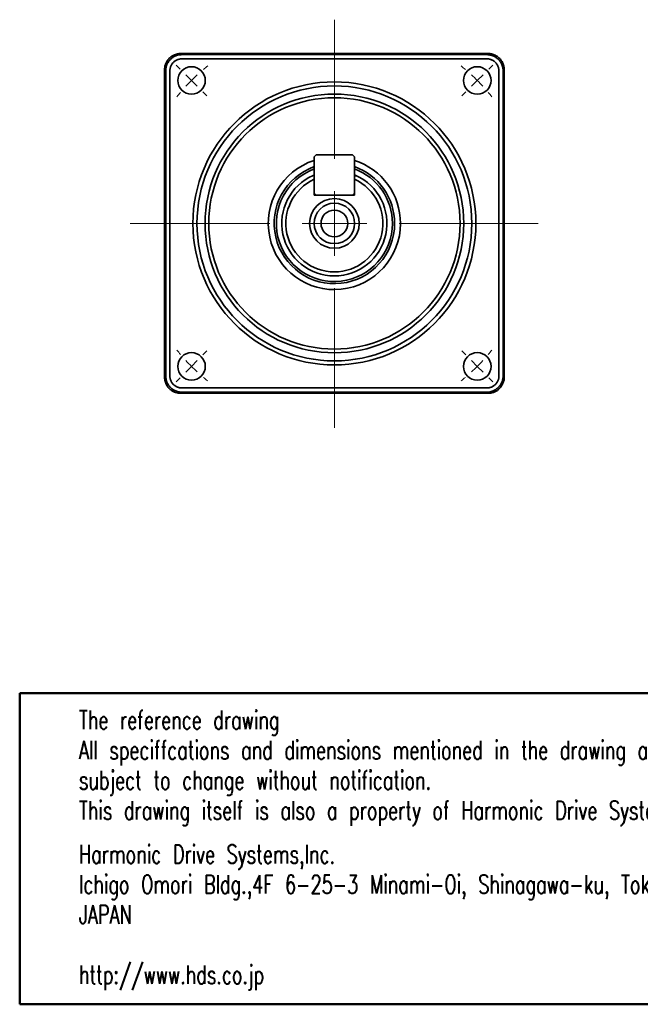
# Model space of a CAD drawing. Header units: millimetres. Extents: x 6 to 273, y 6 to 127.
# Tile 1 of 3: x 6 to 82, y 6 to 127. Entities that reach past the tile are written whole.
import ezdxf

# ---------------------------------------------------------------- set-up
doc = ezdxf.new("R2010")
doc.units = ezdxf.units.MM
doc.header["$LTSCALE"] = 0.666667
doc.layers.add('注記', color=190, linetype='Continuous')
doc.styles.add('SLDTEXTSTYLE2', font='TXT', dxfattribs={"width": 0.7, "bigfont": 'bigfont'})

# ---------------------------------------------------------------- blocks, each defined once
blk = doc.blocks.new('SW_NOTE_0_2')
at = {"layer": '注記', "color": 0, "attachment_point": 1, "style": 'SLDTEXTSTYLE2'}
for s, insert, char_height in [('Harmonic Drive Systems,Inc.', (0, 2.96), 2.2931), ('Ichigo Omori Bldg.,4F 6-25-3 Minami-Oi, Shinagawa-ku, Tokyo 140-0013', (0, -0.77), 2.2931), ('JAPAN', (0, -4.49), 2.293), ('http://www.hds.co.jp', (0, -11.94), 2.2931)]:
    blk.add_mtext(s, dxfattribs=dict(at, insert=insert, char_height=char_height))
blk = doc.blocks.new('SW_NOTE_0_3')
at = {"layer": '注記', "color": 0, "char_height": 2.2931, "attachment_point": 1, "style": 'SLDTEXTSTYLE2'}
for s, insert in [('The reference drawing', (0, 2.96)), ('All speciffcations and dimensions mentioned in the drawing are', (0, -0.77)), ('subject to change without notification.', (0, -4.49)), ('This drawing itself is also a property of Harmonic Drive Systems,Ins.', (0, -8.22))]:
    blk.add_mtext(s, dxfattribs=dict(at, insert=insert))
blk = doc.blocks.new('SW_CENTERMARKSYMBOL_0')
at = {"color": 0, "linetype": 'Continuous', "lineweight": 18}
for p, q in [((-36.77, 1.41), (-37.26, 1.91)), ((1.41, 1.41), (1.91, 1.91)), ((-35.36, 0), (-36.06, 0.71)), ((-35.36, 0), (-34.65, -0.71)), ((0, 0), (-0.71, -0.71)), ((0, 0), (0.71, 0.71)), ((-33.94, -1.41), (-33.45, -1.91)), ((-1.41, -1.41), (-1.91, -1.91)), ((-33.94, -33.94), (-33.45, -33.45)), ((-1.41, -33.94), (-1.91, -33.45)), ((-35.36, -35.36), (-34.65, -34.65)), ((0, -35.36), (-0.71, -34.65)), ((-35.36, -35.36), (-36.06, -36.06)), ((0, -35.36), (0.71, -36.06)), ((-36.77, -36.77), (-37.26, -37.26)), ((1.41, -36.77), (1.91, -37.26))]:
    blk.add_line(p, q, dxfattribs=at)
at = {"color": 0, "linetype": 'Continuous', "lineweight": 0}
for start, end in [(128.8121, 130.4163), (49.5837, 51.1879), (132.7082, 135), (45, 47.2918), (135, 137.2918), (42.7082, 45), (139.5837, 141.1879), (38.8121, 40.4163), (218.8121, 220.4163), (319.5837, 321.1879), (222.7082, 225), (315, 317.2918), (225, 227.2918), (312.7082, 315), (229.5837, 231.1879), (308.8121, 310.4163)]:
    blk.add_arc((-17.68, -17.68), 25, start, end, dxfattribs=at)
blk = doc.blocks.new('SW_CENTERMARKSYMBOL_1')
at = {"color": 0, "linetype": 'Continuous', "lineweight": 18}
for p, q in [((0, 8), (0, 25.19)), ((0, 0), (0, 4)), ((-8, 0), (-25.26, 0)), ((0, 0), (-4, 0)), ((0, 0), (0, -4)), ((0, 0), (4, 0)), ((8, 0), (25.19, 0)), ((0, -8), (0, -25.27))]:
    blk.add_line(p, q, dxfattribs=at)

msp = doc.modelspace()

# ---------------------------------------------------------------- linework, layer by layer
at = {"color": 7, "linetype": 'Continuous', "lineweight": 35}
for p, q in [((25.38, 123.29), (25.57, 123.29)), ((29.57, 123.29), (25.57, 123.29)), ((25.7, 123.16), (63.44, 123.16)), ((29.57, 123.3), (29.57, 123.25)), ((29.57, 123.25), (29.57, 123.2)), ((58.57, 123.31), (30.57, 123.31)), ((30.57, 123.24), (58.57, 123.24)), ((30.57, 123.19), (58.57, 123.19)), ((59.57, 123.25), (59.57, 123.3)), ((63.57, 123.29), (59.57, 123.29)), ((59.57, 123.25), (59.57, 123.2)), ((63.57, 123.29), (63.77, 123.29)), ((63.44, 122.64), (25.7, 122.64)), ((23.57, 121.29), (23.57, 121.49)), ((23.57, 121.29), (23.57, 83.29)), ((23.7, 83.42), (23.7, 121.16)), ((24.22, 121.16), (24.22, 83.42)), ((64.92, 83.42), (64.92, 121.16)), ((65.44, 121.16), (65.44, 83.42)), ((65.57, 121.49), (65.57, 121.29)), ((65.57, 83.29), (65.57, 121.29)), ((42.32, 110.79), (42.07, 110.54)), ((42.07, 110.54), (42.07, 106.04)), ((42.32, 110.79), (46.82, 110.79)), ((47.07, 110.54), (46.82, 110.79)), ((47.07, 110.54), (47.07, 106.04)), ((42.07, 108.09), (41.93, 108.23)), ((42.07, 105.79), (42.07, 107.74)), ((47.21, 108.23), (47.07, 108.09)), ((47.07, 105.79), (47.07, 107.74)), ((42.07, 106.04), (42.32, 105.79)), ((46.82, 105.79), (47.07, 106.04)), ((42.07, 105.79), (47.07, 105.79)), ((42.32, 105.79), (46.82, 105.79)), ((23.57, 83.09), (23.57, 83.29)), ((65.57, 83.29), (65.57, 83.09)), ((25.7, 81.94), (63.44, 81.94)), ((25.57, 81.29), (25.38, 81.29)), ((25.57, 81.29), (63.57, 81.29)), ((63.44, 81.42), (25.7, 81.42)), ((63.77, 81.29), (63.57, 81.29))]:
    msp.add_line(p, q, dxfattribs=at)
at = {"color": 7, "linetype": 'Continuous', "lineweight": 50}
for p, q in [((5.64, 44.18), (130.05, 44.18)), ((5.64, 44.18), (5.64, 5.72)), ((5.64, 5.72), (130.05, 5.72))]:
    msp.add_line(p, q, dxfattribs=at)
at = {"color": 7, "linetype": 'Continuous', "lineweight": 35}
for centre, radius in [((26.9, 119.97), 1.7), ((62.25, 119.97), 1.7), ((44.57, 102.29), 17.5), ((44.57, 102.29), 17), ((44.57, 102.29), 16), ((44.57, 102.29), 15.54), ((44.57, 102.29), 3.07), ((44.57, 102.29), 2.5), ((44.57, 102.29), 1.65), ((26.9, 84.61), 1.7), ((62.25, 84.61), 1.7)]:
    msp.add_circle(centre, radius, dxfattribs=at)
for centre, radius, start, end in [((30.32, 108.98), 14.34, 89.0014, 92.9983), ((30.32, 137.57), 14.34, 267.0017, 270.9986), ((30.32, 137.52), 14.34, 267.0017, 270.9986), ((58.82, 108.98), 14.34, 87.0017, 90.9986), ((58.82, 137.57), 14.34, 269.0014, 272.9983), ((58.82, 137.52), 14.34, 269.0014, 272.9983), ((44.57, 102.29), 8.18, 107.7935, 0), ((44.57, 102.29), 8.18, 0, 72.2065), ((44.57, 102.29), 7.45, 109.5028, 0), ((44.57, 102.29), 7.18, 110.3705, 0), ((44.57, 102.29), 7.45, 0, 70.4972), ((44.57, 102.29), 7.18, 0, 69.6295), ((44.57, 102.29), 6.5, 113.9617, 66.0383), ((44.57, 102.29), 6, 114.6243, 65.3757)]:
    msp.add_arc(centre, radius, start, end, dxfattribs=at)
for centre, major_axis, start_param, end_param in [((25.53, 121.33), (1.86, 0.75), 1.271774, 1.285705), ((63.62, 121.33), (1.86, -0.75), 1.855887, 1.869819), ((25.53, 121.33), (0.75, 1.86), 1.855887, 1.869819), ((63.62, 121.33), (-0.75, 1.86), 4.413366, 4.427298), ((25.53, 83.25), (-0.75, 1.86), 1.271774, 1.285705), ((63.62, 83.25), (0.75, 1.86), 4.99748, 5.011411), ((25.53, 83.25), (1.86, -0.75), 4.99748, 5.011411), ((63.62, 83.25), (1.86, 0.75), 4.413366, 4.427298)]:
    msp.add_ellipse(centre, major_axis=major_axis, ratio=0.976036, start_param=start_param, end_param=end_param, dxfattribs=at)
for points, knots in [([(25.35, 123.29), (25.3, 123.28), (25.21, 123.27), (25.08, 123.24), (24.95, 123.2), (24.82, 123.16), (24.64, 123.08), (24.4, 122.94), (24.14, 122.72), (23.92, 122.46), (23.77, 122.2), (23.67, 121.96), (23.61, 121.74), (23.59, 121.59), (23.58, 121.51)], [0, 0, 0, 0, 0.0513, 0.101965, 0.151995, 0.201391, 0.250152, 0.375704, 0.500043, 0.624363, 0.749934, 0.831519, 0.914874, 1, 1, 1, 1]), ([(23.7, 121.16), (23.7, 121.21), (23.71, 121.3), (23.72, 121.43), (23.74, 121.56), (23.77, 121.68), (23.81, 121.81), (23.89, 122.01), (24.03, 122.28), (24.28, 122.58), (24.58, 122.83), (24.89, 123), (25.18, 123.1), (25.44, 123.15), (25.61, 123.16), (25.7, 123.16)], [0, 0, 0, 0, 0.043219, 0.085831, 0.127837, 0.169237, 0.21003, 0.250218, 0.375948, 0.500067, 0.624171, 0.749917, 0.830849, 0.91421, 1, 1, 1, 1]), ([(63.44, 123.16), (63.49, 123.16), (63.58, 123.16), (63.71, 123.14), (63.84, 123.12), (63.97, 123.09), (64.09, 123.05), (64.29, 122.98), (64.56, 122.83), (64.87, 122.58), (65.12, 122.28), (65.28, 121.97), (65.38, 121.68), (65.43, 121.43), (65.44, 121.25), (65.44, 121.16)], [0, 0, 0, 0, 0.043219, 0.085831, 0.127837, 0.169237, 0.21003, 0.250218, 0.375948, 0.500067, 0.624171, 0.749917, 0.830849, 0.91421, 1, 1, 1, 1]), ([(65.57, 121.51), (65.56, 121.56), (65.55, 121.65), (65.52, 121.79), (65.49, 121.92), (65.44, 122.04), (65.36, 122.23), (65.22, 122.46), (65, 122.72), (64.74, 122.94), (64.48, 123.09), (64.24, 123.19), (64.02, 123.26), (63.87, 123.28), (63.8, 123.29)], [0, 0, 0, 0, 0.0513, 0.101965, 0.151995, 0.201391, 0.250152, 0.375704, 0.500043, 0.624363, 0.749934, 0.831519, 0.914874, 1, 1, 1, 1]), ([(25.7, 122.64), (25.67, 122.64), (25.61, 122.64), (25.51, 122.63), (25.4, 122.61), (25.27, 122.58), (25.14, 122.53), (25, 122.47), (24.88, 122.39), (24.76, 122.31), (24.65, 122.21), (24.56, 122.1), (24.47, 121.98), (24.39, 121.86), (24.33, 121.73), (24.28, 121.59), (24.25, 121.45), (24.23, 121.33), (24.22, 121.23), (24.22, 121.18), (24.22, 121.16)], [0, 0, 0, 0, 0.041645, 0.083263, 0.125031, 0.187529, 0.250027, 0.312522, 0.375017, 0.437511, 0.500005, 0.562498, 0.624992, 0.687487, 0.749983, 0.81248, 0.874978, 0.937479, 0.968696, 1, 1, 1, 1]), ([(64.92, 121.16), (64.92, 121.19), (64.92, 121.26), (64.91, 121.35), (64.89, 121.47), (64.86, 121.59), (64.81, 121.73), (64.75, 121.86), (64.68, 121.98), (64.59, 122.1), (64.49, 122.21), (64.38, 122.31), (64.27, 122.39), (64.14, 122.47), (64.01, 122.53), (63.87, 122.58), (63.73, 122.62), (63.61, 122.63), (63.52, 122.64), (63.47, 122.64), (63.44, 122.64)], [0, 0, 0, 0, 0.041645, 0.083263, 0.125031, 0.187529, 0.250027, 0.312522, 0.375017, 0.437511, 0.500005, 0.562498, 0.624992, 0.687487, 0.749983, 0.81248, 0.874978, 0.937479, 0.968696, 1, 1, 1, 1]), ([(41.93, 108.23), (41.94, 108.23), (41.95, 108.24), (42.04, 108.28), (42.07, 108.29)], [0, 0, 0, 0, 0.6316828, 1, 1, 1, 1]), ([(42.07, 108.09), (42.07, 108), (42.07, 107.89), (42.07, 107.77), (42.07, 107.74)], [0, 0, 0, 0, 0.7669006, 1, 1, 1, 1]), ([(47.07, 108.29), (47.11, 108.28), (47.2, 108.24), (47.21, 108.23), (47.21, 108.23)], [0, 0, 0, 0, 0.363378, 1, 1, 1, 1]), ([(47.07, 107.74), (47.07, 107.77), (47.07, 107.89), (47.07, 108), (47.07, 108.09)], [0, 0, 0, 0, 0.233099, 1, 1, 1, 1]), ([(23.58, 83.07), (23.58, 83.02), (23.59, 82.93), (23.62, 82.8), (23.66, 82.67), (23.71, 82.54), (23.79, 82.35), (23.92, 82.12), (24.14, 81.86), (24.4, 81.64), (24.66, 81.49), (24.91, 81.39), (25.12, 81.33), (25.27, 81.3), (25.35, 81.29)], [0, 0, 0, 0, 0.0513, 0.101965, 0.151995, 0.201391, 0.250152, 0.375704, 0.500043, 0.624363, 0.749934, 0.831519, 0.914874, 1, 1, 1, 1]), ([(25.7, 81.42), (25.66, 81.42), (25.57, 81.42), (25.44, 81.44), (25.31, 81.46), (25.18, 81.49), (25.06, 81.53), (24.85, 81.6), (24.58, 81.75), (24.28, 82), (24.03, 82.3), (23.87, 82.61), (23.77, 82.9), (23.71, 83.15), (23.71, 83.33), (23.7, 83.42)], [0, 0, 0, 0, 0.043219, 0.085831, 0.127837, 0.169237, 0.21003, 0.250218, 0.375948, 0.500067, 0.624171, 0.749917, 0.830849, 0.91421, 1, 1, 1, 1]), ([(24.22, 83.42), (24.22, 83.39), (24.22, 83.32), (24.23, 83.23), (24.25, 83.12), (24.28, 82.99), (24.33, 82.85), (24.39, 82.72), (24.47, 82.6), (24.56, 82.48), (24.65, 82.37), (24.76, 82.27), (24.88, 82.19), (25, 82.11), (25.14, 82.05), (25.27, 82), (25.41, 81.97), (25.53, 81.95), (25.63, 81.94), (25.68, 81.94), (25.7, 81.94)], [0, 0, 0, 0, 0.0416453, 0.0832627, 0.1250308, 0.1875295, 0.2500265, 0.3125223, 0.375017, 0.437511, 0.5000046, 0.5624982, 0.6249922, 0.6874869, 0.7499827, 0.8124798, 0.8749784, 0.9374789, 0.9686958, 1, 1, 1, 1]), ([(63.44, 81.94), (63.47, 81.94), (63.54, 81.94), (63.64, 81.95), (63.75, 81.97), (63.87, 82), (64.01, 82.05), (64.14, 82.11), (64.27, 82.19), (64.38, 82.27), (64.49, 82.37), (64.59, 82.48), (64.68, 82.6), (64.75, 82.72), (64.81, 82.85), (64.86, 82.99), (64.9, 83.13), (64.92, 83.25), (64.92, 83.35), (64.92, 83.4), (64.92, 83.42)], [0, 0, 0, 0, 0.041645, 0.083263, 0.125031, 0.187529, 0.250027, 0.312522, 0.375017, 0.437511, 0.500005, 0.562498, 0.624992, 0.687487, 0.749983, 0.81248, 0.874978, 0.937479, 0.968696, 1, 1, 1, 1]), ([(65.44, 83.42), (65.44, 83.38), (65.44, 83.29), (65.43, 83.15), (65.4, 83.02), (65.37, 82.9), (65.34, 82.77), (65.26, 82.57), (65.12, 82.3), (64.87, 82), (64.56, 81.75), (64.25, 81.58), (63.97, 81.49), (63.71, 81.43), (63.53, 81.43), (63.44, 81.42)], [0, 0, 0, 0, 0.0432188, 0.0858313, 0.1278373, 0.1692371, 0.2100305, 0.2502176, 0.3759476, 0.5000671, 0.6241709, 0.7499166, 0.8308487, 0.9142098, 1, 1, 1, 1]), ([(63.8, 81.29), (63.84, 81.3), (63.93, 81.31), (64.07, 81.34), (64.2, 81.38), (64.32, 81.42), (64.51, 81.5), (64.74, 81.64), (65, 81.86), (65.22, 82.12), (65.37, 82.38), (65.47, 82.62), (65.54, 82.84), (65.56, 82.99), (65.57, 83.07)], [0, 0, 0, 0, 0.0513, 0.101965, 0.151995, 0.201391, 0.250152, 0.375704, 0.500043, 0.624363, 0.749934, 0.831519, 0.914874, 1, 1, 1, 1])]:
    msp.add_open_spline(points, degree=3, knots=knots, dxfattribs=at)

# ---------------------------------------------------------------- block references
at = {"color": 7, "linetype": 'Continuous', "lineweight": 0}
for name, p in [('SW_CENTERMARKSYMBOL_1', (44.57, 102.29)), ('SW_CENTERMARKSYMBOL_0', (62.25, 119.97))]:
    msp.add_blockref(name, p, dxfattribs=at)
at = {"layer": '注記'}
for name, p in [('SW_NOTE_0_3', (12.97, 39.08)), ('SW_NOTE_0_2', (12.97, 22.47))]:
    msp.add_blockref(name, p, dxfattribs=at)

doc.saveas('drawing.dxf')
